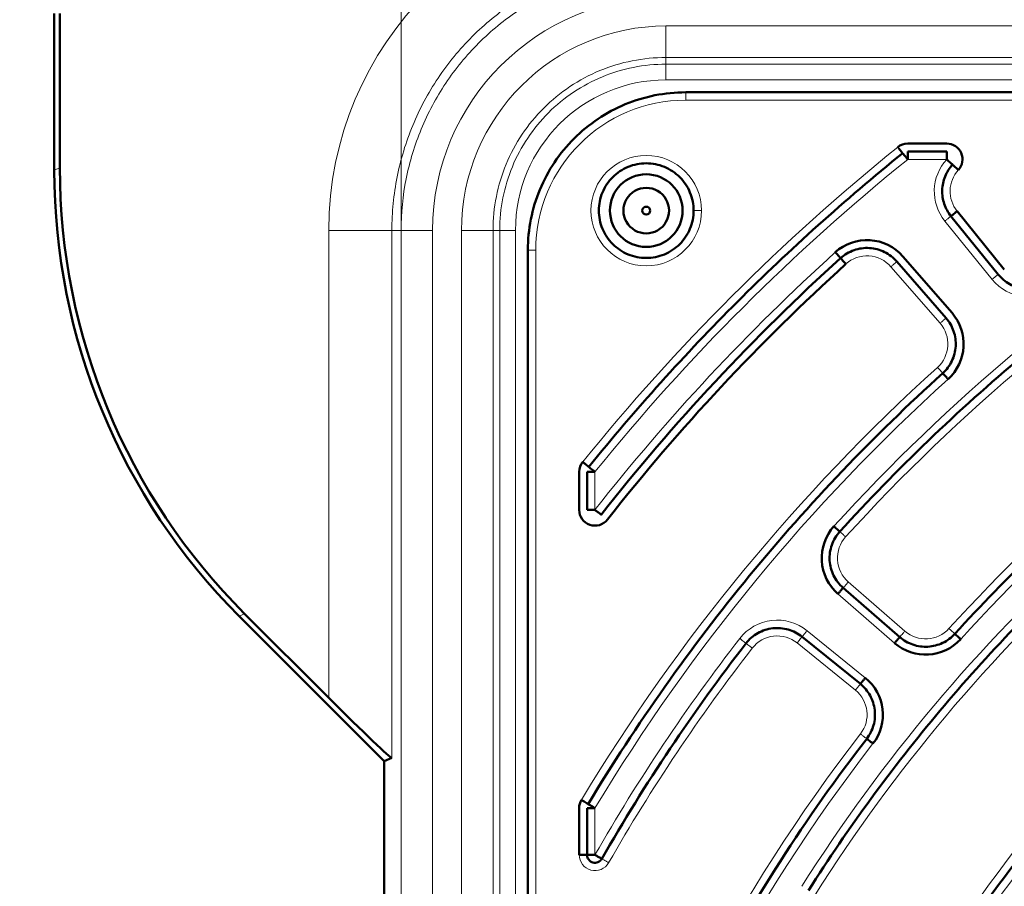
# Model space of a CAD drawing. Header units: millimetres. Extents: x 5 to 579, y 5 to 290.
# Tile 31 of 85: x 214 to 227, y 173 to 184. Entities that reach past the tile are written whole.
import ezdxf

# ---------------------------------------------------------------- set-up
doc = ezdxf.new("R2010")
doc.units = ezdxf.units.MM
doc.layers.add('1', color=7, linetype='Continuous', true_color=0xffffff)
doc.styles.add('Arial', font='Arial')
doc.dimstyles.new('DIMSTYLE_BRK_3', dxfattribs={"dimtxt": 0.18, "dimasz": 0.18, "dimexe": 0.18, "dimexo": 0.0625, "dimgap": 0.09, "dimtad": 0, "dimtih": 1, "dimtoh": 1, "dimdec": 4, "dimzin": 0, "dimdsep": 46, "dimtxsty": 'Standard', "dimcen": 0.09, "dimadec": 0, "dimazin": 0, "dimtfac": 1, "dimtdec": 4, "dimtofl": 0, "dimtmove": 0, "dimatfit": 3, "dimfxl": 1, "dimtolj": 1, "dimtzin": 0, "dimarcsym": 0})
doc.dimstyles.get("Standard").update_dxf_attribs({"dimtxt": 0.18, "dimasz": 0.18, "dimexe": 0.18, "dimexo": 0.0625, "dimgap": 0.09, "dimtad": 0, "dimtih": 1, "dimtoh": 1, "dimdec": 4, "dimzin": 0, "dimdsep": 46, "dimtxsty": 'Standard', "dimcen": 0.09, "dimadec": 0, "dimazin": 0, "dimtfac": 1, "dimtdec": 4, "dimtofl": 0, "dimtmove": 0, "dimatfit": 3, "dimfxl": 1, "dimtolj": 1, "dimtzin": 0, "dimarcsym": 0})

# ---------------------------------------------------------------- blocks, each defined once
blk = doc.blocks.new('_U3')
at = {"layer": '1', "color": 92, "linetype": 'Continuous', "lineweight": 13}
for p, q in [((217.707332, 184.559311), (202.448979, 184.559311)), ((222.563669, 184.559311), (220.707332, 184.559311)), ((204.448979, 182.309311), (204.448979, 140.596636)), ((222.563669, 138.346636), (202.448979, 138.346636))]:
    blk.add_line(p, q, dxfattribs=at)
at = {"layer": '1', "color": 92}
for points in [[(204.823979, 182.309311), (204.073979, 182.309311), (204.448979, 184.559311)], [(204.073979, 140.596636), (204.823979, 140.596636), (204.448979, 138.346636)]]:
    blk.add_solid(points, dxfattribs=at)
at = {"layer": 'Defpoints', "color": 0}
for p in [(222.563669, 184.559311), (204.448979, 138.346636), (222.563669, 138.346636)]:
    blk.add_point(p, dxfattribs=at)
at = {"layer": '1', "color": 1, "lineweight": 13, "insert": (199.885979, 161.452974), "char_height": 3, "attachment_point": 2, "rotation": 90, "style": 'Arial'}
blk.add_mtext('\\A1;462', dxfattribs=at)
blk = doc.blocks.new('_U3-2')
at = {"layer": '1', "color": 92, "lineweight": 13}
for p, q in [((219.207332, 181.202974), (219.207332, 200.692501)), ((265.420006, 181.202974), (265.420006, 200.692501)), ((219.207332, 198.692501), (265.420006, 198.692501))]:
    blk.add_line(p, q, dxfattribs=at)
at = {"layer": '1', "color": 92, "lineweight": 18}
for points in [[(219.207332, 198.692501), (221.457329, 199.295386), (221.457334, 198.089615)], [(265.420006, 198.692501), (263.170009, 198.089615), (263.170004, 199.295386)]]:
    blk.add_solid(points, dxfattribs=at)
at = {"layer": '1', "color": 1, "linetype": 'Continuous', "lineweight": 13, "insert": (239.126421, 199.439385), "char_height": 3, "attachment_point": 7, "line_spacing_factor": 0.824923, "style": 'Arial'}
blk.add_mtext('\\fArial|b0|i0;\\W1.0000;462', dxfattribs=at)

msp = doc.modelspace()

# ---------------------------------------------------------------- linework, layer by layer
at = {"layer": '1', "color": 7, "linetype": 'Continuous', "lineweight": 50}
for p, q in [((214.81367, 183.95297), (214.81367, 181.96589)), ((214.88351, 183.95297), (214.88351, 181.99482)), ((235.57479, 182.95297), (222.81367, 182.95297)), ((225.62595, 182.30297), (226.12086, 182.30297)), ((226.12086, 182.20297), (225.62595, 182.20297)), ((226.25238, 181.44591), (226.85036, 180.70748)), ((226.77264, 180.64454), (226.17467, 181.38298)), ((220.81367, 180.95297), (220.81367, 168.19185)), ((226.11233, 180.09048), (225.48895, 180.8076)), ((225.56442, 180.8732), (226.1878, 180.15609)), ((221.46367, 177.65914), (221.46367, 178.14069)), ((221.56367, 178.14069), (221.56367, 177.65914)), ((224.80847, 176.67001), (225.52562, 176.0466)), ((217.15539, 176.31248), (218.99383, 174.47404)), ((218.29112, 175.27552), (217.22523, 176.34141)), ((225.02654, 175.45182), (224.28807, 176.04981)), ((218.99383, 174.47404), (219.09063, 174.51414)), ((218.99383, 148.4319), (218.99383, 174.47404)), ((221.46367, 173.28587), (221.46367, 173.87825)), ((221.56367, 173.87825), (221.56367, 173.28587))]:
    msp.add_line(p, q, dxfattribs=at)
at = {"layer": '1', "color": 2, "linetype": 'Continuous', "lineweight": 13}
for p, q in [((262.06367, 183.79401), (222.56367, 183.79401)), ((262.06367, 183.39425), (222.56367, 183.39425)), ((222.56367, 183.30971), (222.56367, 183.39425)), ((262.06367, 183.30971), (222.56367, 183.30971)), ((262.06367, 183.10984), (222.56367, 183.10984)), ((235.57479, 182.85297), (222.81367, 182.85297)), ((226.12086, 182.10297), (225.62595, 182.10297)), ((214.88351, 181.99482), (214.81367, 181.96589)), ((226.09695, 181.32005), (226.69493, 180.58161)), ((218.29112, 181.20297), (218.29112, 175.27552)), ((219.09063, 181.20297), (219.09063, 174.51414)), ((219.09063, 181.20297), (219.20733, 181.20297)), ((219.20733, 181.20297), (219.20733, 141.70297)), ((219.60709, 181.20297), (219.60709, 141.70297)), ((219.97263, 181.20297), (219.97263, 141.70297)), ((220.37239, 181.20297), (220.37239, 141.70297)), ((220.45693, 181.20297), (220.37239, 181.20297)), ((220.45693, 181.20297), (220.45693, 141.70297)), ((220.65681, 181.20297), (220.65681, 141.70297)), ((220.91367, 180.95297), (220.91367, 168.19185)), ((226.03686, 180.02488), (225.41348, 180.74199)), ((221.66367, 178.14069), (221.66367, 177.65914)), ((224.87408, 176.74548), (225.59123, 176.12207)), ((224.74287, 176.59454), (225.46001, 175.97113)), ((217.22523, 176.34141), (217.15539, 176.31248)), ((225.08947, 175.52953), (224.351, 176.12753)), ((224.96361, 175.3741), (224.22514, 175.9721)), ((221.66367, 173.87825), (221.66367, 173.28587))]:
    msp.add_line(p, q, dxfattribs=at)
at = {"layer": '1', "color": 7, "linetype": 'Continuous', "lineweight": 50}
for radius in [0.46, 0.05]:
    msp.add_circle((222.31367, 181.45297), radius, dxfattribs=at)
at = {"layer": '1', "color": 2, "linetype": 'Continuous', "lineweight": 13}
for centre, radius, start, end in [((222.56367, 181.20297), 4.27255, 90, 180), ((222.56367, 181.20297), 2.95658, 90, 180), ((222.56367, 181.20297), 2.59104, 90, 180), ((222.56367, 181.20297), 1.90686, 90, 180), ((222.81367, 180.95297), 1.9, 90, 180), ((242.31367, 161.45297), 26.75, 128.942441, 141.057559), ((222.31367, 181.45297), 0.7, 0, 180), ((242.31367, 161.45297), 26.55, 128.942441, 141.057559), ((226.56324, 181.69764), 0.6, 137.502669, 219), ((226.56324, 181.69764), 0.4, 137.502669, 219), ((242.31367, 161.45297), 23.8, 122.234918, 137.765082), ((222.31367, 181.45297), 0.7, 180, 0), ((242.31367, 161.45297), 23.6, 122.234918, 137.765082), ((242.31367, 161.45297), 26.25, 132.116948, 141.875088), ((225.1116, 180.47957), 0.4, 41, 132.116948), ((227.16121, 180.95921), 0.6, 219, 307.840087), ((225.73498, 179.76245), 0.4, 312.159913, 41), ((242.31367, 161.45297), 21.85, 122.287654, 137.712346), ((242.31367, 161.45297), 21.65, 122.287654, 137.712346), ((242.31367, 161.45297), 24.3, 132.159913, 148.964328), ((242.31367, 161.45297), 24.1, 132.159913, 148.964328), ((225.1365, 177.04736), 0.4, 137.765082, 229), ((242.31367, 161.45297), 21.35, 132.380755, 147.619245), ((242.31367, 161.45297), 21.15, 132.380755, 147.619245), ((223.97341, 175.66124), 0.6, 51, 142.234918), ((225.85365, 176.42396), 0.4, 229, 317.712346), ((242.31367, 161.45297), 23.8, 142.234918, 150.186353), ((223.97341, 175.66124), 0.4, 51, 142.234918), ((242.31367, 161.45297), 23.6, 142.234918, 150.186353), ((242.31367, 161.45297), 19.4, 132.447017, 147.552983), ((242.31367, 161.45297), 19.2, 132.447017, 147.552983), ((224.71188, 175.06324), 0.4, 322.287654, 51), ((242.31367, 161.45297), 21.85, 142.287654, 162.287652), ((242.31367, 161.45297), 21.65, 142.287654, 162.287652), ((221.66367, 173.28587), 0.2, 180, 330.186353), ((242.31367, 161.45297), 18.9, 142.565653, 157.434347)]:
    msp.add_arc(centre, radius, start, end, dxfattribs=at)
at = {"layer": '1', "color": 7, "linetype": 'Continuous', "lineweight": 50}
for centre, radius, start, end in [((225.62595, 182.10297), 0.2, 90, 128.942441), ((226.12086, 182.10297), 0.2, 317.502669, 90), ((222.31367, 181.45297), 0.28868, 120, 180), ((222.31367, 181.45297), 0.28868, 60, 120), ((222.31367, 181.45297), 0.28868, 0, 60), ((222.31367, 181.45297), 0.28868, 180, 240), ((222.31367, 181.45297), 0.28868, 300, 0), ((222.31367, 181.45297), 0.28868, 240, 300), ((225.1116, 180.47957), 0.6, 41, 132.116948), ((242.31367, 161.45297), 26.15, 132.116948, 141.875088), ((242.31367, 161.45297), 26.05, 132.116948, 141.875088), ((225.73498, 179.76245), 0.6, 312.159913, 41), ((221.66367, 178.14069), 0.2, 141.057559, 180), ((242.31367, 161.45297), 16.70868, 0, 180), ((221.66367, 177.65914), 0.2, 180, 321.875088), ((225.1365, 177.04736), 0.6, 137.765082, 229), ((242.31367, 161.45297), 15.89931, 0, 180), ((242.31367, 161.45297), 23.7, 142.234918, 150.186353), ((225.85365, 176.42396), 0.6, 229, 317.712346), ((224.71188, 175.06324), 0.6, 322.287654, 51), ((221.66367, 173.87825), 0.2, 148.964328, 180)]:
    msp.add_arc(centre, radius, start, end, dxfattribs=at)
for centre, major_axis, ratio, start_param, end_param in [((222.81855, 181.96993), (-7.39631, -3.06365), 0.999286, 5.89073854, 6.67563207), ((222.88839, 181.99886), (-7.39631, -3.06365), 0.999286, 5.89073854, 6.67563207), ((218.29112, 175.31503), (-0.79976, 0.80073), 0.024678, 1.59549907, 3.13138881)]:
    msp.add_ellipse(centre, major_axis=major_axis, ratio=ratio, start_param=start_param, end_param=end_param, dxfattribs=at)
at = {"layer": '1', "color": 2, "linetype": 'Continuous', "lineweight": 13}
for points, knots in [([(222.56367, 184.67601), (222.45001, 184.67601), (222.33636, 184.67043), (222.11014, 184.64815), (221.99758, 184.63145), (221.77464, 184.58711), (221.66426, 184.55946), (221.44674, 184.49347), (221.3396, 184.45514), (221.12959, 184.36815), (221.02672, 184.3195), (220.82626, 184.21234), (220.72865, 184.15384), (220.53965, 184.02756), (220.44825, 183.95977), (220.27254, 183.81557), (220.18823, 183.73915), (220.02749, 183.57842), (219.95108, 183.4941), (219.80687, 183.31839), (219.73909, 183.22699), (219.6128, 183.03799), (219.5543, 182.94039), (219.44715, 182.73992), (219.39849, 182.63705), (219.31151, 182.42704), (219.27317, 182.3199), (219.20719, 182.10238), (219.17954, 181.992), (219.13519, 181.76906), (219.11849, 181.6565), (219.09621, 181.43028), (219.09063, 181.31663), (219.09063, 181.20297)], [0, 0, 0, 0, 0.0625, 0.0625, 0.125, 0.125, 0.1875, 0.1875, 0.25, 0.25, 0.3125, 0.3125, 0.375, 0.375, 0.4375, 0.4375, 0.5, 0.5, 0.5625, 0.5625, 0.625, 0.625, 0.6875, 0.6875, 0.75, 0.75, 0.8125, 0.8125, 0.875, 0.875, 0.9375, 0.9375, 1, 1, 1, 1]), ([(222.56367, 183.30971), (222.56367, 183.30927), (222.56367, 183.30759), (222.56367, 183.30183), (222.56367, 183.29775), (222.56367, 183.28734), (222.56367, 183.28101), (222.56367, 183.26632), (222.56367, 183.25797), (222.56367, 183.23956), (222.56367, 183.2295), (222.56367, 183.20803), (222.56367, 183.19662), (222.56367, 183.17289), (222.56367, 183.16056), (222.56367, 183.13543), (222.56367, 183.12263), (222.56367, 183.10984)], [0, 0, 0, 0, 0.125, 0.125, 0.25, 0.25, 0.375, 0.375, 0.5, 0.5, 0.625, 0.625, 0.75, 0.75, 0.875, 0.875, 1, 1, 1, 1]), ([(222.81367, 182.95297), (222.81367, 182.95291), (222.81367, 182.95227), (222.81367, 182.94978), (222.81367, 182.94787), (222.81367, 182.94286), (222.81367, 182.93976), (222.81367, 182.93248), (222.81367, 182.92831), (222.81367, 182.91906), (222.81367, 182.91397), (222.81367, 182.90309), (222.81367, 182.89729), (222.81367, 182.8852), (222.81367, 182.8789), (222.81367, 182.86606), (222.81367, 182.85952), (222.81367, 182.85297)], [0, 0, 0, 0, 0.12014796, 0.12014796, 0.24584111, 0.24584111, 0.37153426, 0.37153426, 0.49722741, 0.49722741, 0.62292056, 0.62292056, 0.7486137, 0.7486137, 0.87430685, 0.87430685, 1, 1, 1, 1]), ([(223.01367, 181.45297), (223.00066, 181.45297), (222.97437, 181.45297), (222.94113, 181.45297), (222.9189, 181.45297), (222.91367, 181.45297), (222.91367, 181.45297)], [0, 0, 0, 0, 0.25018781, 0.50037562, 0.75056344, 1, 1, 1, 1]), ([(226.17467, 181.38298), (226.17462, 181.38294), (226.17412, 181.38254), (226.17218, 181.38097), (226.1707, 181.37977), (226.16681, 181.37661), (226.1644, 181.37466), (226.15875, 181.37009), (226.1555, 181.36746), (226.14831, 181.36163), (226.14436, 181.35844), (226.1359, 181.35159), (226.13139, 181.34794), (226.12199, 181.34033), (226.1171, 181.33636), (226.10713, 181.32829), (226.10204, 181.32417), (226.09695, 181.32005)], [0, 0, 0, 0, 0.12014796, 0.12014796, 0.24584111, 0.24584111, 0.37153426, 0.37153426, 0.49722741, 0.49722741, 0.62292056, 0.62292056, 0.7486137, 0.7486137, 0.87430685, 0.87430685, 1, 1, 1, 1]), ([(219.60709, 181.20297), (219.58149, 181.20297), (219.55589, 181.20297), (219.50564, 181.20297), (219.48098, 181.20297), (219.43351, 181.20297), (219.4107, 181.20297), (219.36776, 181.20297), (219.34764, 181.20297), (219.31081, 181.20297), (219.29411, 181.20297), (219.26474, 181.20297), (219.25208, 181.20297), (219.23126, 181.20297), (219.2231, 181.20297), (219.21158, 181.20297), (219.20823, 181.20297), (219.20733, 181.20297)], [0, 0, 0, 0, 0.125, 0.125, 0.25, 0.25, 0.375, 0.375, 0.5, 0.5, 0.625, 0.625, 0.75, 0.75, 0.875, 0.875, 1, 1, 1, 1]), ([(220.91367, 180.95297), (220.90712, 180.95297), (220.90058, 180.95297), (220.88774, 180.95297), (220.88145, 180.95297), (220.86935, 180.95297), (220.86355, 180.95297), (220.85267, 180.95297), (220.84759, 180.95297), (220.83833, 180.95297), (220.83416, 180.95297), (220.82689, 180.95297), (220.82379, 180.95297), (220.81878, 180.95297), (220.81687, 180.95297), (220.81433, 180.95297), (220.81367, 180.95297), (220.81367, 180.95297)], [0, 0, 0, 0, 0.12518365, 0.12518365, 0.2503673, 0.2503673, 0.37555094, 0.37555094, 0.50073459, 0.50073459, 0.62591824, 0.62591824, 0.75110189, 0.75110189, 0.87628553, 0.87628553, 1, 1, 1, 1]), ([(225.41348, 180.74199), (225.4233, 180.75052), (225.44314, 180.76778), (225.46823, 180.78958), (225.48501, 180.80417), (225.48895, 180.80759), (225.48895, 180.80759)], [0, 0, 0, 0, 0.25018781, 0.50037562, 0.75056344, 1, 1, 1, 1]), ([(226.69493, 180.58161), (226.70001, 180.58573), (226.7051, 180.58985), (226.71508, 180.59793), (226.71997, 180.60189), (226.72937, 180.6095), (226.73387, 180.61315), (226.74233, 180.62), (226.74628, 180.6232), (226.75348, 180.62903), (226.75672, 180.63165), (226.76237, 180.63623), (226.76478, 180.63818), (226.76867, 180.64133), (226.77015, 180.64253), (226.77213, 180.64413), (226.77264, 180.64454), (226.77264, 180.64454)], [0, 0, 0, 0, 0.12518365, 0.12518365, 0.2503673, 0.2503673, 0.37555094, 0.37555094, 0.50073459, 0.50073459, 0.62591824, 0.62591824, 0.75110189, 0.75110189, 0.87628553, 0.87628553, 1, 1, 1, 1]), ([(226.03686, 180.02487), (226.0418, 180.02917), (226.04674, 180.03346), (226.05643, 180.04188), (226.06118, 180.04601), (226.07031, 180.05395), (226.07468, 180.05775), (226.0829, 180.06489), (226.08673, 180.06823), (226.09372, 180.0743), (226.09687, 180.07704), (226.10236, 180.08181), (226.1047, 180.08384), (226.10848, 180.08713), (226.10992, 180.08838), (226.11183, 180.09005), (226.11233, 180.09048), (226.11233, 180.09048)], [0, 0, 0, 0, 0.12518365, 0.12518365, 0.2503673, 0.2503673, 0.37555094, 0.37555094, 0.50073459, 0.50073459, 0.62591824, 0.62591824, 0.75110189, 0.75110189, 0.87628553, 0.87628553, 1, 1, 1, 1]), ([(226.00346, 179.46594), (226.01219, 179.4563), (226.02984, 179.43681), (226.05215, 179.41217), (226.06707, 179.39569), (226.07058, 179.39182), (226.07057, 179.39182)], [0, 0, 0, 0, 0.25018781, 0.50037562, 0.75056344, 1, 1, 1, 1]), ([(224.84035, 177.31623), (224.83072, 177.32497), (224.81125, 177.34265), (224.78664, 177.36499), (224.77017, 177.37994), (224.76631, 177.38345), (224.76631, 177.38345)], [0, 0, 0, 0, 0.25018781, 0.50037562, 0.75056344, 1, 1, 1, 1]), ([(224.87408, 176.74548), (224.86979, 176.74054), (224.86549, 176.7356), (224.85707, 176.72591), (224.85294, 176.72116), (224.84501, 176.71203), (224.8412, 176.70766), (224.83406, 176.69944), (224.83073, 176.69561), (224.82465, 176.68862), (224.82192, 176.68547), (224.81714, 176.67998), (224.81511, 176.67764), (224.81182, 176.67386), (224.81057, 176.67242), (224.80891, 176.67051), (224.80848, 176.67001), (224.80848, 176.67001)], [0, 0, 0, 0, 0.12518365, 0.12518365, 0.2503673, 0.2503673, 0.37555094, 0.37555094, 0.50073459, 0.50073459, 0.62591824, 0.62591824, 0.75110189, 0.75110189, 0.87628553, 0.87628553, 1, 1, 1, 1]), ([(226.14956, 176.15481), (226.15918, 176.14606), (226.17864, 176.12837), (226.20323, 176.106), (226.21967, 176.09105), (226.22354, 176.08753), (226.22354, 176.08753)], [0, 0, 0, 0, 0.25018781, 0.50037562, 0.75056344, 1, 1, 1, 1]), ([(223.49909, 176.0287), (223.50937, 176.02073), (223.53016, 176.00463), (223.55644, 175.98427), (223.57401, 175.97066), (223.57814, 175.96746), (223.57814, 175.96746)], [0, 0, 0, 0, 0.25018781, 0.50037562, 0.75056344, 1, 1, 1, 1]), ([(224.22514, 175.9721), (224.23332, 175.98221), (224.24987, 176.00264), (224.27079, 176.02848), (224.28478, 176.04575), (224.28807, 176.04981), (224.28807, 176.04981)], [0, 0, 0, 0, 0.25018781, 0.50037562, 0.75056344, 1, 1, 1, 1]), ([(224.351, 176.12753), (224.34688, 176.12244), (224.34276, 176.11736), (224.33469, 176.10738), (224.33072, 176.10249), (224.32311, 176.09309), (224.31946, 176.08858), (224.31261, 176.08012), (224.30942, 176.07617), (224.30359, 176.06898), (224.30096, 176.06574), (224.29639, 176.06009), (224.29444, 176.05768), (224.29128, 176.05378), (224.29008, 176.0523), (224.28849, 176.05033), (224.28807, 176.04982), (224.28807, 176.04982)], [0, 0, 0, 0, 0.12518365, 0.12518365, 0.2503673, 0.2503673, 0.37555094, 0.37555094, 0.50073459, 0.50073459, 0.62591824, 0.62591824, 0.75110189, 0.75110189, 0.87628553, 0.87628553, 1, 1, 1, 1]), ([(225.59123, 176.12207), (225.58269, 176.11226), (225.56544, 176.09241), (225.54364, 176.06732), (225.52905, 176.05054), (225.52562, 176.0466), (225.52562, 176.0466)], [0, 0, 0, 0, 0.25018781, 0.50037562, 0.75056344, 1, 1, 1, 1]), ([(224.96361, 175.3741), (224.96772, 175.37919), (224.97184, 175.38427), (224.97992, 175.39425), (224.98388, 175.39914), (224.99149, 175.40854), (224.99514, 175.41305), (225.00199, 175.42151), (225.00519, 175.42546), (225.01102, 175.43265), (225.01364, 175.43589), (225.01822, 175.44154), (225.02017, 175.44395), (225.02332, 175.44785), (225.02453, 175.44933), (225.02612, 175.4513), (225.02654, 175.45181), (225.02653, 175.45181)], [0, 0, 0, 0, 0.12518365, 0.12518365, 0.2503673, 0.2503673, 0.37555094, 0.37555094, 0.50073459, 0.50073459, 0.62591824, 0.62591824, 0.75110189, 0.75110189, 0.87628553, 0.87628553, 1, 1, 1, 1]), ([(225.02831, 174.81856), (225.0386, 174.81061), (225.05941, 174.79452), (225.0857, 174.77419), (225.10329, 174.76059), (225.10742, 174.7574), (225.10742, 174.7574)], [0, 0, 0, 0, 0.25018781, 0.50037562, 0.75056344, 1, 1, 1, 1])]:
    msp.add_open_spline(points, degree=3, knots=knots, dxfattribs=at)
for points in [[(222.56367, 184.55931), (222.34435, 184.55931), (221.9045, 184.51604), (221.27102, 184.32381), (220.68696, 184.01166), (220.17508, 183.59156), (219.75499, 183.07969), (219.44283, 182.49562), (219.2506, 181.86215), (219.20733, 181.42229), (219.20733, 181.20297)], [(222.56367, 183.39425), (222.56367, 183.39603), (222.56367, 183.4195), (222.56367, 183.50927), (222.56367, 183.6403), (222.56367, 183.74313), (222.56367, 183.79401)], [(220.37239, 181.20297), (220.37239, 181.34616), (220.40064, 181.63333), (220.52614, 182.04692), (220.72994, 182.42824), (221.00421, 182.76243), (221.3384, 183.0367), (221.71972, 183.2405), (222.13331, 183.366), (222.42048, 183.39425), (222.56367, 183.39425)], [(222.56367, 183.30971), (222.426, 183.30971), (222.14991, 183.28255), (221.75228, 183.16189), (221.38567, 182.96596), (221.06438, 182.70226), (220.80069, 182.38097), (220.60475, 182.01436), (220.48409, 181.61673), (220.45693, 181.34064), (220.45693, 181.20297)], [(219.09063, 181.20297), (219.08974, 181.20297), (219.08549, 181.20297), (219.07181, 181.20297), (219.05094, 181.20297), (219.02308, 181.20297), (218.98847, 181.20297), (218.94745, 181.20297), (218.90038, 181.20297), (218.8477, 181.20297), (218.7899, 181.20297), (218.7275, 181.20297), (218.66108, 181.20297), (218.59126, 181.20297), (218.51868, 181.20297), (218.444, 181.20297), (218.36791, 181.20297), (218.31672, 181.20297), (218.29112, 181.20297)], [(219.97263, 181.20297), (220.02351, 181.20297), (220.12634, 181.20297), (220.25737, 181.20297), (220.34715, 181.20297), (220.37061, 181.20297), (220.37239, 181.20297)], [(220.45693, 181.20297), (220.45782, 181.20297), (220.46955, 181.20297), (220.51444, 181.20297), (220.57995, 181.20297), (220.63137, 181.20297), (220.65681, 181.20297)], [(223.57814, 175.96746), (223.57815, 175.96745), (223.58226, 175.96427), (223.59985, 175.95064), (223.62613, 175.93028), (223.64692, 175.91418), (223.6572, 175.90621)], [(221.75043, 173.23616), (221.75044, 173.23615), (221.75495, 173.23357), (221.77426, 173.2225), (221.8031, 173.20598), (221.82591, 173.1929), (221.8372, 173.18644)]]:
    msp.add_open_spline(points, degree=3, dxfattribs=at)
at = {"layer": '1', "color": 7, "linetype": 'Continuous', "lineweight": 50}
for points in [[(222.81367, 182.95297), (222.68298, 182.95297), (222.42088, 182.92719), (222.04339, 182.81264), (221.69536, 182.62663), (221.39034, 182.3763), (221.14001, 182.07128), (220.954, 181.72325), (220.83945, 181.34577), (220.81367, 181.08366), (220.81367, 180.95297)], [(221.58589, 178.20355), (221.88101, 178.56874), (222.49069, 179.28368), (223.4605, 180.30615), (224.48297, 181.27595), (225.1979, 181.88563), (225.5631, 182.18075)], [(225.5631, 182.18075), (225.56309, 182.18076), (225.55982, 182.1848), (225.54584, 182.20211), (225.52494, 182.22796), (225.50842, 182.24841), (225.50024, 182.25853)], [(226.19459, 182.03542), (226.15476, 181.99195), (226.09008, 181.88985), (226.05288, 181.71322), (226.07924, 181.53465), (226.13757, 181.4288), (226.17467, 181.38298)], [(226.19459, 182.03541), (226.19458, 182.03542), (226.19075, 182.03893), (226.17434, 182.05397), (226.14983, 182.07642), (226.13045, 182.09419), (226.12086, 182.10297)], [(229.67228, 181.50005), (229.21955, 181.21457), (228.33315, 180.61271), (227.06794, 179.62212), (225.8727, 178.54815), (225.12607, 177.77973), (224.76631, 177.38345)], [(226.17466, 181.38298), (226.17467, 181.38298), (226.17871, 181.38625), (226.19601, 181.40026), (226.22184, 181.42118), (226.24228, 181.43773), (226.25238, 181.44591)], [(224.77628, 180.85045), (224.77627, 180.85046), (224.77278, 180.85432), (224.75786, 180.87082), (224.73557, 180.89548), (224.71793, 180.91499), (224.70921, 180.92463)], [(225.48895, 180.8076), (225.44577, 180.85728), (225.33829, 180.94025), (225.14241, 180.99191), (224.94175, 180.9641), (224.8251, 180.8946), (224.77627, 180.85046)], [(224.77627, 180.85046), (224.77628, 180.85045), (224.77976, 180.8466), (224.79469, 180.83009), (224.81698, 180.80543), (224.83462, 180.78593), (224.84334, 180.77628)], [(227.46794, 180.56434), (227.41724, 180.52496), (227.29921, 180.46536), (227.10247, 180.44997), (226.91441, 180.50975), (226.81304, 180.59465), (226.77264, 180.64455)], [(226.07058, 179.39181), (226.11817, 179.43491), (226.19736, 179.5408), (226.24667, 179.73187), (226.22046, 179.92746), (226.15445, 180.04203), (226.11233, 180.09048)], [(226.22354, 176.08753), (226.55179, 176.44843), (227.23282, 177.14837), (228.32248, 178.12702), (229.47549, 179.03019), (230.28305, 179.57933), (230.69547, 179.83992)], [(221.57798, 173.92981), (221.88286, 174.4365), (222.53003, 175.42789), (223.60693, 176.83959), (224.78433, 178.16862), (225.63223, 178.9949), (226.07058, 179.39181)], [(221.58589, 178.20355), (221.5859, 178.20354), (221.58994, 178.20028), (221.60725, 178.18629), (221.6331, 178.1654), (221.65355, 178.14887), (221.66367, 178.14069)], [(259.06367, 161.45297), (259.06367, 162.0009), (259.00981, 163.0975), (258.76823, 164.72596), (258.36819, 166.32307), (257.81353, 167.87322), (257.1096, 169.36156), (256.26318, 170.77374), (255.28241, 172.09614), (254.17675, 173.31605), (252.95684, 174.42171), (251.63443, 175.40248), (250.22226, 176.2489), (248.73392, 176.95283), (247.18375, 177.50749), (245.58669, 177.90754), (243.9581, 178.14912), (242.31367, 178.2299), (240.66924, 178.14912), (239.04065, 177.90754), (237.44358, 177.50749), (235.89342, 176.95283), (234.40508, 176.2489), (232.99291, 175.40248), (231.6705, 174.42171), (230.45059, 173.31605), (229.34493, 172.09614), (228.36416, 170.77374), (227.51774, 169.36156), (226.81381, 167.87322), (226.25915, 166.32307), (225.8591, 164.72596), (225.61753, 163.0975), (225.56367, 162.0009), (225.56367, 161.45297)], [(224.76631, 177.38345), (224.722, 177.33465), (224.6522, 177.21797), (224.62409, 177.01708), (224.67567, 176.82089), (224.75873, 176.71325), (224.80847, 176.67001)], [(227.99002, 177.14996), (227.64218, 176.83256), (226.9674, 176.17441), (226.02323, 175.12228), (225.15103, 174.00974), (224.62006, 173.23093), (224.36788, 172.83327)], [(224.28807, 176.04982), (224.23685, 176.09129), (224.11642, 176.1544), (223.91426, 176.17113), (223.72129, 176.10856), (223.61851, 176.01956), (223.57815, 175.96746)], [(225.52562, 176.0466), (225.57401, 176.00454), (225.68839, 175.9386), (225.88366, 175.91226), (226.07451, 175.96124), (226.1804, 176.0401), (226.22354, 176.08753)], [(226.22354, 176.08753), (226.22354, 176.08753), (226.22739, 176.08403), (226.24385, 176.06905), (226.26844, 176.04669), (226.2879, 176.02899), (226.29752, 176.02024)], [(226.02663, 171.8078), (226.25409, 172.16557), (226.73275, 172.86634), (227.5183, 173.86776), (228.3681, 174.81527), (228.9751, 175.40834), (229.28794, 175.69448)], [(225.10742, 174.75739), (225.14664, 174.80811), (225.20592, 174.92609), (225.22101, 175.12255), (225.16117, 175.31028), (225.07636, 175.41147), (225.02654, 175.45182)], [(221.59471, 168.07016), (221.78713, 168.67266), (222.22482, 169.8615), (223.03409, 171.58028), (223.99004, 173.22201), (224.72054, 174.25704), (225.10742, 174.75739)], [(221.57798, 173.92981), (221.57799, 173.9298), (221.58244, 173.92712), (221.60151, 173.91565), (221.62999, 173.89851), (221.65252, 173.88496), (221.66367, 173.87825)], [(221.56367, 173.28587), (221.56366, 173.28587), (221.55847, 173.28587), (221.53621, 173.28587), (221.50297, 173.28587), (221.47668, 173.28587), (221.46367, 173.28587)]]:
    msp.add_open_spline(points, degree=3, dxfattribs=at)
for points, knots in [([(225.62595, 182.10297), (225.61777, 182.11309), (225.60125, 182.13354), (225.58035, 182.15939), (225.56638, 182.17669), (225.5631, 182.18075), (225.5631, 182.18075)], [0, 0, 0, 0, 0.25018781, 0.50037562, 0.75056344, 1, 1, 1, 1]), ([(225.62595, 182.20297), (225.62595, 182.20291), (225.62595, 182.20227), (225.62595, 182.19978), (225.62595, 182.19787), (225.62595, 182.19286), (225.62595, 182.18976), (225.62595, 182.18248), (225.62595, 182.17831), (225.62595, 182.16906), (225.62595, 182.16397), (225.62595, 182.15309), (225.62595, 182.14729), (225.62595, 182.1352), (225.62595, 182.1289), (225.62595, 182.11606), (225.62595, 182.10952), (225.62595, 182.10297)], [0, 0, 0, 0, 0.12014796, 0.12014796, 0.24584111, 0.24584111, 0.37153426, 0.37153426, 0.49722741, 0.49722741, 0.62292056, 0.62292056, 0.7486137, 0.7486137, 0.87430685, 0.87430685, 1, 1, 1, 1]), ([(226.12086, 182.10297), (226.12086, 182.10952), (226.12086, 182.11606), (226.12086, 182.1289), (226.12086, 182.1352), (226.12086, 182.14729), (226.12086, 182.15309), (226.12086, 182.16397), (226.12086, 182.16906), (226.12086, 182.17831), (226.12086, 182.18248), (226.12086, 182.18976), (226.12086, 182.19286), (226.12086, 182.19787), (226.12086, 182.19978), (226.12086, 182.20231), (226.12086, 182.20297), (226.12086, 182.20297)], [0, 0, 0, 0, 0.12518365, 0.12518365, 0.2503673, 0.2503673, 0.37555094, 0.37555094, 0.50073459, 0.50073459, 0.62591824, 0.62591824, 0.75110189, 0.75110189, 0.87628553, 0.87628553, 1, 1, 1, 1]), ([(221.71367, 181.45297), (221.71367, 181.53161), (221.73735, 181.64975), (221.81157, 181.78844), (221.88667, 181.87998), (221.97818, 181.95507), (222.08258, 182.01088), (222.19586, 182.04524), (222.31367, 182.05684), (222.43148, 182.04524), (222.54476, 182.01087), (222.64916, 181.95507), (222.74067, 181.87997), (222.81577, 181.78847), (222.87157, 181.68406), (222.90593, 181.57081), (222.91367, 181.49218), (222.91367, 181.45297)], [0, 0, 0, 0, 0.12447301, 0.18701065, 0.2495483, 0.31208594, 0.37462358, 0.43716122, 0.49969886, 0.56223651, 0.62477415, 0.68731179, 0.74984943, 0.81238707, 0.87492472, 0.93746236, 1, 1, 1, 1]), ([(226.26832, 181.96786), (226.25873, 181.97665), (226.23934, 181.99441), (226.21483, 182.01687), (226.19844, 182.03189), (226.19459, 182.03542), (226.19459, 182.03541)], [0, 0, 0, 0, 0.25018781, 0.50037562, 0.75056344, 1, 1, 1, 1]), ([(222.91367, 181.45297), (222.91367, 181.41377), (222.90593, 181.33514), (222.87157, 181.22189), (222.81577, 181.11748), (222.74067, 181.02598), (222.64916, 180.95088), (222.54476, 180.89507), (222.43148, 180.86071), (222.31367, 180.84911), (222.19586, 180.86071), (222.08258, 180.89507), (221.97818, 180.95088), (221.88667, 181.02597), (221.81157, 181.11751), (221.73735, 181.25619), (221.71367, 181.37434), (221.71367, 181.45297)], [0, 0, 0, 0, 0.06253764, 0.12507528, 0.18761293, 0.25015057, 0.31268821, 0.37522585, 0.43776349, 0.50030114, 0.56283878, 0.62537642, 0.68791406, 0.7504517, 0.81298935, 0.87552699, 1, 1, 1, 1]), ([(226.1377, 179.31769), (226.12897, 179.32733), (226.11132, 179.34682), (226.08901, 179.37146), (226.07409, 179.38794), (226.07058, 179.39181), (226.07058, 179.39181)], [0, 0, 0, 0, 0.25018781, 0.50037562, 0.75056344, 1, 1, 1, 1]), ([(221.50811, 178.2664), (221.51823, 178.25823), (221.53868, 178.2417), (221.56453, 178.22081), (221.58183, 178.20683), (221.58589, 178.20355), (221.58589, 178.20355)], [0, 0, 0, 0, 0.25018781, 0.50037562, 0.75056344, 1, 1, 1, 1]), ([(221.66367, 178.14069), (221.65712, 178.14069), (221.65058, 178.14069), (221.63774, 178.14069), (221.63145, 178.14069), (221.61935, 178.14069), (221.61355, 178.14069), (221.60267, 178.14069), (221.59759, 178.14069), (221.58833, 178.14069), (221.58416, 178.14069), (221.57689, 178.14069), (221.57379, 178.14069), (221.56878, 178.14069), (221.56687, 178.14069), (221.56433, 178.14069), (221.56367, 178.14069), (221.56367, 178.14069)], [0, 0, 0, 0, 0.12518365, 0.12518365, 0.2503673, 0.2503673, 0.37555094, 0.37555094, 0.50073459, 0.50073459, 0.62591824, 0.62591824, 0.75110189, 0.75110189, 0.87628553, 0.87628553, 1, 1, 1, 1]), ([(221.56367, 177.65915), (221.56373, 177.65915), (221.56437, 177.65915), (221.56687, 177.65915), (221.56878, 177.65915), (221.57379, 177.65915), (221.57689, 177.65915), (221.58416, 177.65915), (221.58833, 177.65915), (221.59759, 177.65915), (221.60267, 177.65915), (221.61355, 177.65915), (221.61935, 177.65915), (221.63145, 177.65915), (221.63774, 177.65915), (221.65058, 177.65915), (221.65712, 177.65915), (221.66367, 177.65915)], [0, 0, 0, 0, 0.12014796, 0.12014796, 0.24584111, 0.24584111, 0.37153426, 0.37153426, 0.49722741, 0.49722741, 0.62292056, 0.62292056, 0.7486137, 0.7486137, 0.87430685, 0.87430685, 1, 1, 1, 1]), ([(221.66367, 177.65915), (221.6739, 177.65112), (221.69459, 177.63488), (221.72073, 177.61436), (221.73822, 177.60063), (221.74233, 177.59741), (221.74233, 177.59741)], [0, 0, 0, 0, 0.25018781, 0.50037562, 0.75056344, 1, 1, 1, 1]), ([(224.69227, 177.45067), (224.7019, 177.44192), (224.72137, 177.42425), (224.74598, 177.40191), (224.76244, 177.38696), (224.7663, 177.38345), (224.7663, 177.38345)], [0, 0, 0, 0, 0.25018781, 0.50037562, 0.75056344, 1, 1, 1, 1]), ([(224.80847, 176.67001), (224.80843, 176.66996), (224.80801, 176.66948), (224.80638, 176.66759), (224.80512, 176.66615), (224.80184, 176.66237), (224.7998, 176.66003), (224.79503, 176.65454), (224.79229, 176.6514), (224.78622, 176.64441), (224.78289, 176.64057), (224.77575, 176.63236), (224.77194, 176.62798), (224.76401, 176.61885), (224.75988, 176.61411), (224.75146, 176.60442), (224.74716, 176.59948), (224.74287, 176.59454)], [0, 0, 0, 0, 0.12014796, 0.12014796, 0.24584111, 0.24584111, 0.37153426, 0.37153426, 0.49722741, 0.49722741, 0.62292056, 0.62292056, 0.7486137, 0.7486137, 0.87430685, 0.87430685, 1, 1, 1, 1]), ([(225.46002, 175.97113), (225.46431, 175.97607), (225.4686, 175.98101), (225.47703, 175.9907), (225.48115, 175.99545), (225.48909, 176.00457), (225.49289, 176.00895), (225.50003, 176.01717), (225.50337, 176.021), (225.50944, 176.02799), (225.51218, 176.03114), (225.51695, 176.03663), (225.51898, 176.03897), (225.52227, 176.04275), (225.52352, 176.04419), (225.52519, 176.0461), (225.52562, 176.0466), (225.52562, 176.0466)], [0, 0, 0, 0, 0.12518365, 0.12518365, 0.2503673, 0.2503673, 0.37555094, 0.37555094, 0.50073459, 0.50073459, 0.62591824, 0.62591824, 0.75110189, 0.75110189, 0.87628553, 0.87628553, 1, 1, 1, 1]), ([(225.02654, 175.45182), (225.02658, 175.45187), (225.02698, 175.45236), (225.02855, 175.4543), (225.02975, 175.45579), (225.0329, 175.45968), (225.03486, 175.46209), (225.03943, 175.46774), (225.04206, 175.47098), (225.04788, 175.47818), (225.05108, 175.48213), (225.05793, 175.49058), (225.06158, 175.49509), (225.06919, 175.50449), (225.07315, 175.50938), (225.08123, 175.51936), (225.08535, 175.52444), (225.08947, 175.52953)], [0, 0, 0, 0, 0.12014796, 0.12014796, 0.24584111, 0.24584111, 0.37153426, 0.37153426, 0.49722741, 0.49722741, 0.62292056, 0.62292056, 0.7486137, 0.7486137, 0.87430685, 0.87430685, 1, 1, 1, 1]), ([(225.18653, 174.69622), (225.17624, 174.70418), (225.15544, 174.72027), (225.12915, 174.7406), (225.11156, 174.7542), (225.10743, 174.75739), (225.10743, 174.75739)], [0, 0, 0, 0, 0.25018781, 0.50037562, 0.75056344, 1, 1, 1, 1]), ([(221.4923, 173.98136), (221.50344, 173.97466), (221.52598, 173.9611), (221.55446, 173.94396), (221.57351, 173.9325), (221.57798, 173.92981), (221.57798, 173.92981)], [0, 0, 0, 0, 0.25018781, 0.50037562, 0.75056344, 1, 1, 1, 1]), ([(221.66367, 173.87825), (221.65712, 173.87825), (221.65058, 173.87825), (221.63774, 173.87825), (221.63145, 173.87825), (221.61935, 173.87825), (221.61355, 173.87825), (221.60267, 173.87825), (221.59759, 173.87825), (221.58833, 173.87825), (221.58416, 173.87825), (221.57689, 173.87825), (221.57379, 173.87825), (221.56878, 173.87825), (221.56687, 173.87825), (221.56433, 173.87825), (221.56367, 173.87825), (221.56367, 173.87825)], [0, 0, 0, 0, 0.12518365, 0.12518365, 0.2503673, 0.2503673, 0.37555094, 0.37555094, 0.50073459, 0.50073459, 0.62591824, 0.62591824, 0.75110189, 0.75110189, 0.87628553, 0.87628553, 1, 1, 1, 1]), ([(221.56367, 173.28587), (221.56373, 173.28587), (221.56437, 173.28587), (221.56687, 173.28587), (221.56878, 173.28587), (221.57379, 173.28587), (221.57689, 173.28587), (221.58416, 173.28587), (221.58833, 173.28587), (221.59759, 173.28587), (221.60267, 173.28587), (221.61355, 173.28587), (221.61935, 173.28587), (221.63145, 173.28587), (221.63774, 173.28587), (221.65058, 173.28587), (221.65712, 173.28587), (221.66367, 173.28587)], [0, 0, 0, 0, 0.12014796, 0.12014796, 0.24584111, 0.24584111, 0.37153426, 0.37153426, 0.49722741, 0.49722741, 0.62292056, 0.62292056, 0.7486137, 0.7486137, 0.87430685, 0.87430685, 1, 1, 1, 1]), ([(221.75043, 173.23615), (221.74772, 173.23142), (221.74151, 173.22238), (221.72636, 173.20663), (221.70285, 173.1919), (221.67054, 173.1843), (221.63748, 173.18749), (221.60721, 173.20116), (221.58295, 173.22382), (221.56988, 173.24828), (221.56457, 173.26948), (221.56367, 173.28042), (221.56367, 173.28587)], [0, 0, 0, 0, 0.06265757, 0.12531514, 0.2502101, 0.37510505, 0.5, 0.62489495, 0.7497899, 0.87468486, 0.93734243, 1, 1, 1, 1]), ([(221.66367, 173.28587), (221.67495, 173.27941), (221.69777, 173.26633), (221.72661, 173.24981), (221.7459, 173.23875), (221.75043, 173.23616), (221.75043, 173.23616)], [0, 0, 0, 0, 0.25018781, 0.50037562, 0.75056344, 1, 1, 1, 1])]:
    msp.add_open_spline(points, degree=3, knots=knots, dxfattribs=at)

# ---------------------------------------------------------------- dimensions: what is measured, and where the dimension line sits
at = {"layer": '1', "color": 1, "linetype": 'Continuous', "lineweight": 13}
dim = msp.add_linear_dim(base=(265.42001, 198.6925), p1=(219.20733, 181.20297), p2=(265.42001, 181.20297), dimstyle='Standard', override={"dimtxt": 3, "dimasz": 2.25, "dimexe": 2, "dimexo": 0, "dimgap": 1.5, "dimtad": 1, "dimtih": 1, "dimtoh": 0, "dimdec": 0, "dimlfac": 10, "dimzin": 8, "dimdsep": 44, "dimlunit": 2, "dimtxsty": 'Arial', "dimsah": 1, "dimse1": 0, "dimse2": 0, "dimsd1": 0, "dimsd2": 0, "dimclrd": 92, "dimclre": 92, "dimclrt": 1, "dimtol": 0, "dimtm": -0.1, "dimtfac": 0.5, "dimtdec": 3, "dimtofl": 1, "dimtmove": 0, "dimtzin": 8, "dimlwd": 13, "dimlwe": 13}, dxfattribs=at)
dim.commit()
dim.dimension.update_dxf_attribs({"geometry": '_U3-2', "text_midpoint": (242.31367, 198.6925), "dimtype": 160})
dim = msp.add_linear_dim(base=(204.44898, 138.34664), p1=(222.56367, 184.55931), p2=(222.56367, 138.34664), angle=90, dimstyle='DIMSTYLE_BRK_3', override={"dimtxt": 3, "dimasz": 2.25, "dimexe": 2, "dimexo": 0, "dimgap": 1.5, "dimtad": 1, "dimtih": 0, "dimtoh": 0, "dimdec": 0, "dimlfac": 10, "dimzin": 8, "dimdsep": 44, "dimlunit": 2, "dimtxsty": 'Arial', "dimsah": 1, "dimse1": 0, "dimse2": 0, "dimsd1": 0, "dimsd2": 0, "dimclrd": 92, "dimclre": 92, "dimclrt": 1, "dimtol": 0, "dimtm": -0.1, "dimtfac": 0.5, "dimtdec": 3, "dimtofl": 1, "dimtmove": 0, "dimtzin": 8, "dimlwd": 13, "dimlwe": 13}, dxfattribs=at)
dim.commit()
dim.dimension.update_dxf_attribs({"geometry": '_U3', "text_midpoint": (204.44898, 161.45297), "dimtype": 160})

doc.saveas('drawing.dxf')
